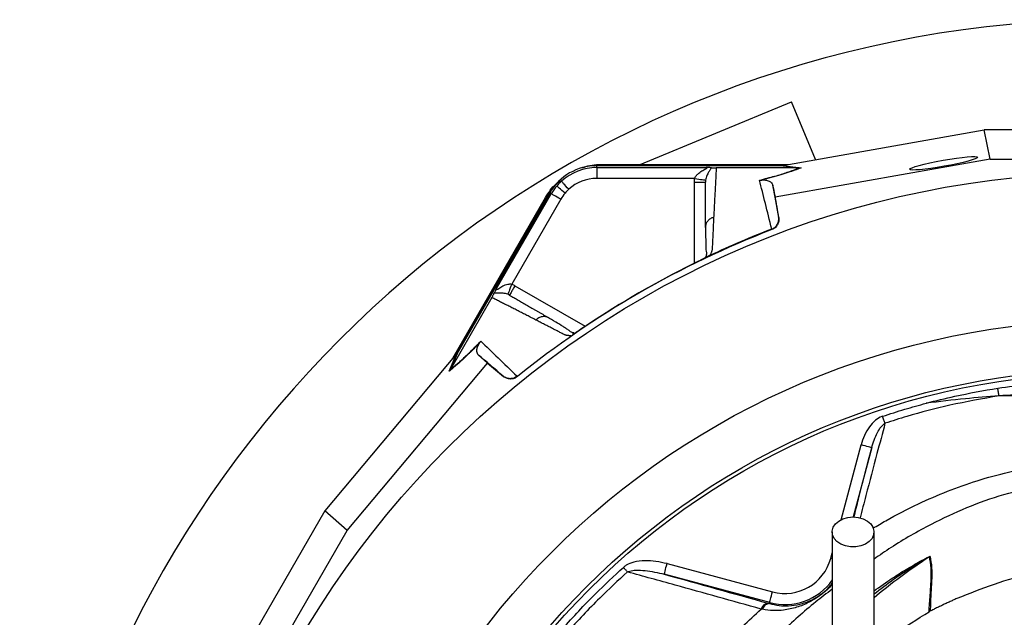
# Model space of a CAD drawing. Header units: millimetres. Extents: x 1190 to 1790, y 1177 to 1877.
# Tile 8 of 13: x 1190 to 1461, y 1713 to 1877. Entities that reach past the tile are written whole.
import ezdxf

# ---------------------------------------------------------------- set-up
doc = ezdxf.new("R2010")
doc.units = ezdxf.units.MM

msp = doc.modelspace()

# ---------------------------------------------------------------- linework, layer by layer
at = {"color": 7, "linetype": 'Continuous', "lineweight": 25}
for p, q in [((1360.6, 1837.63), (1402.2, 1854.86)), ((1408.79, 1838.96), (1402.2, 1854.86)), ((1399.82, 1837.37), (1455.13, 1847.16)), ((1456.74, 1839.11), (1455.13, 1847.16)), ((1525.03, 1847.16), (1455.13, 1847.16)), ((1348.63, 1836.77), (1348.63, 1837.27)), ((1398.94, 1837.27), (1348.63, 1837.27)), ((1350.36, 1837.63), (1401.3, 1837.63)), ((1350.36, 1837.63), (1350.36, 1837.42)), ((1350.36, 1837.42), (1400.12, 1837.42)), ((1456.74, 1839.11), (1397.66, 1828.66)), ((1404.28, 1836.67), (1398.94, 1837.27)), ((1399.51, 1837.32), (1404.86, 1836.72)), ((1456.74, 1839.11), (1523.42, 1839.11)), ((1348.63, 1836.77), (1378.69, 1836.77)), ((1404.27, 1836.67), (1381.49, 1836.67)), ((1404.27, 1836.67), (1404.28, 1836.67)), ((1375.56, 1833.78), (1348.63, 1833.78)), ((1397.66, 1828.66), (1397, 1831.96)), ((1335.73, 1829.82), (1310.57, 1786.25)), ((1321.12, 1803.54), (1336.16, 1829.57)), ((1336.16, 1829.57), (1335.73, 1829.82)), ((1309.08, 1784.39), (1334.55, 1828.5)), ((1309.85, 1785.31), (1334.73, 1828.4)), ((1338.75, 1828.07), (1325.29, 1804.75)), ((1334.55, 1828.5), (1334.73, 1828.4)), ((1398.65, 1823.05), (1397.66, 1828.66)), ((1398.62, 1823.18), (1398.65, 1823.05)), ((1378.56, 1820.77), (1378.49, 1820.33)), ((1396.77, 1819.73), (1396.74, 1819.87)), ((1379.22, 1812.38), (1379.15, 1812.34)), ((1319.81, 1801.07), (1308.42, 1781.33)), ((1335.47, 1795.49), (1335.05, 1795.65)), ((1342.06, 1790.93), (1341.98, 1790.88)), ((1308.08, 1780.85), (1310.24, 1785.78)), ((1310.57, 1786.25), (1308.42, 1781.32)), ((1310.04, 1785.54), (1273.91, 1742.53)), ((1280.07, 1737.12), (1318.67, 1783.05)), ((1318.67, 1783.05), (1316.14, 1785.28)), ((1318.67, 1783.05), (1323.03, 1779.39)), ((1323.03, 1779.39), (1322.94, 1779.48)), ((1326.74, 1779.45), (1326.85, 1779.36)), ((1273.91, 1742.53), (1238.96, 1682)), ((1280.07, 1737.12), (1273.91, 1742.53)), ((1246.73, 1679.37), (1280.07, 1737.12)), ((1367.95, 1727.99), (1396.95, 1720.22)), ((1396.18, 1717.32), (1367.17, 1725.09)), ((1394.15, 1715.45), (1393.82, 1715.52)), ((1395.73, 1717.13), (1396.1, 1717.03)), ((1396.1, 1717.03), (1396.18, 1717.32)), ((1440.18, 1714.9), (1439.98, 1714.79))]:
    msp.add_line(p, q, dxfattribs=at)
at = {"color": 8, "linetype": 'Continuous', "lineweight": 25}
for p, q in [((1375.49, 1810.48), (1375.49, 1832.79)), ((1326.18, 1804.32), (1345.5, 1793.17)), ((1415.78, 1740.06), (1421.29, 1760.61)), ((1424.19, 1759.84), (1419.09, 1740.81)), ((1412.94, 1729.45), (1413.33, 1730.91)), ((1413.34, 1729.34), (1412.94, 1729.45))]:
    msp.add_line(p, q, dxfattribs=at)
at = {"color": 7, "linetype": 'Continuous', "lineweight": 25, "flags": 128}
for points in [[(1347.83, 1837.25), (1348, 1837.27), (1350.36, 1837.42)], [(1339.93, 1829.75), (1339.49, 1830.12), (1339.07, 1830.48), (1338.68, 1830.81), (1338.34, 1831.1), (1338.06, 1831.34), (1337.84, 1831.52), (1337.7, 1831.64), (1337.64, 1831.69)], [(1340.95, 1830.8), (1340.56, 1831.23), (1340.19, 1831.63), (1339.85, 1832.01), (1339.55, 1832.34), (1339.29, 1832.62), (1339.1, 1832.83), (1338.98, 1832.96), (1338.93, 1833.02)], [(1375.56, 1833.78), (1376.13, 1833.69), (1376.67, 1833.6), (1377.17, 1833.53), (1377.62, 1833.46), (1377.98, 1833.4), (1378.27, 1833.35), (1378.45, 1833.33), (1378.52, 1833.31)], [(1334.73, 1828.4), (1336.04, 1830.36), (1336.15, 1830.5)], [(1338.75, 1828.07), (1338.26, 1828.36), (1337.78, 1828.64), (1337.34, 1828.89), (1336.95, 1829.12), (1336.62, 1829.3), (1336.38, 1829.44), (1336.22, 1829.54), (1336.16, 1829.57)], [(1325.29, 1804.75), (1325.08, 1804.22), (1324.88, 1803.7), (1324.7, 1803.23), (1324.54, 1802.81), (1324.4, 1802.46), (1324.3, 1802.2), (1324.23, 1802.03), (1324.2, 1801.95)], [(1459.19, 1774.08), (1459.16, 1774.29), (1459.12, 1774.53), (1459.08, 1774.78), (1459.03, 1775.05), (1458.99, 1775.33), (1458.94, 1775.62), (1458.9, 1775.91), (1458.85, 1776.21)], [(1427.85, 1766.54), (1427.78, 1766.74), (1427.71, 1766.96), (1427.63, 1767.19), (1427.55, 1767.43), (1427.47, 1767.68), (1427.39, 1767.94), (1427.3, 1768.2), (1427.21, 1768.46)], [(1424.19, 1759.84), (1424.12, 1759.85), (1423.95, 1759.9), (1423.68, 1759.97), (1423.32, 1760.07), (1422.88, 1760.19), (1422.39, 1760.32), (1421.85, 1760.46), (1421.29, 1760.61)], [(1419.08, 1740.81), (1420.51, 1740.68), (1421.85, 1740.3), (1423.02, 1739.69), (1423.93, 1738.89), (1424.55, 1737.96), (1424.82, 1736.94), (1424.73, 1735.91), (1424.28, 1734.92), (1423.51, 1734.05), (1422.46, 1733.34), (1421.2, 1732.84), (1419.8, 1732.58), (1418.36, 1732.58), (1416.96, 1732.84), (1415.7, 1733.34), (1414.65, 1734.05), (1413.88, 1734.92), (1413.43, 1735.91), (1413.34, 1736.94), (1413.61, 1737.96), (1414.22, 1738.89), (1415.14, 1739.69), (1416.31, 1740.3), (1417.65, 1740.68), (1419.08, 1740.81)], [(1357.08, 1725.72), (1356.96, 1725.87), (1356.83, 1726.01), (1356.69, 1726.16), (1356.55, 1726.32), (1356.4, 1726.48), (1356.26, 1726.64), (1356.11, 1726.81), (1355.96, 1726.97)], [(1367.17, 1725.09), (1367.19, 1725.15), (1367.24, 1725.32), (1367.31, 1725.6), (1367.41, 1725.96), (1367.52, 1726.39), (1367.66, 1726.89), (1367.8, 1727.43), (1367.95, 1727.99)], [(1396.18, 1717.32), (1396.19, 1717.38), (1396.24, 1717.55), (1396.31, 1717.82), (1396.41, 1718.19), (1396.52, 1718.62), (1396.66, 1719.12), (1396.8, 1719.66), (1396.95, 1720.22)]]:
    msp.add_lwpolyline(points, dxfattribs=at)
at = {"color": 7, "linetype": 'Continuous', "lineweight": 25}
for radius in [258.01, 217.51, 204, 203]:
    msp.add_circle((1490.08, 1577.37), radius, dxfattribs=at)
for centre, radius, start, end in [((1490.08, 1577.37), 300, 22.5, 252.1641), ((1348.63, 1822.37), 14.9, 90, 150), ((1348.63, 1822.37), 14.4, 90, 132.3248), ((1348.63, 1822.37), 14.4, 139.6989, 150), ((1348.63, 1822.37), 14.4, 132.3248, 139.6989), ((1348.63, 1822.37), 11.4, 90, 132.3248), ((1348.63, 1822.37), 11.4, 139.6989, 150), ((1348.63, 1822.37), 11.4, 132.3248, 139.6989), ((1490.08, 1577.37), 259.7, 111.0565, 128.9435), ((1400.33, 1732.82), 13.05, 255, 345), ((1441.67, 1727.29), 3.03, 118.1487, 121.7765), ((1395.89, 1714.99), 2.14, 94.2151, 165.6738), ((1396.21, 1714.9), 2.13, 93.1117, 164.842)]:
    msp.add_arc(centre, radius, start, end, dxfattribs=at)
at = {"color": 8, "linetype": 'Continuous', "lineweight": 25}
msp.add_arc((1400.33, 1732.82), 16.05, 255, 324.6267, dxfattribs=at)
at = {"color": 7, "linetype": 'Continuous', "lineweight": 25}
msp.add_ellipse((1443.95, 1837.94), major_axis=(9.35, 1.66), ratio=0.089192, dxfattribs=at)
for centre, major_axis, start_param, end_param in [((1398.28, 1837.37), (17.02, 2.99), 4.781806, 4.800012), ((1310.81, 1786.87), (11.1, 13.24), 4.624766, 4.642972)]:
    msp.add_ellipse(centre, major_axis=major_axis, ratio=0.015428, start_param=start_param, end_param=end_param, dxfattribs=at)
for points, knots in [([(1344.84, 1836.68), (1345.1, 1836.8), (1346.82, 1837.55), (1348.74, 1837.6), (1350.36, 1837.63)], [0, 0, 0, 0, 0.153546, 1, 1, 1, 1]), ([(1348.63, 1836.77), (1348.63, 1836.76), (1348.63, 1836.69), (1348.63, 1836.38), (1348.63, 1836.15), (1348.63, 1835.57), (1348.63, 1835.22), (1348.63, 1834.5), (1348.63, 1834.12), (1348.63, 1833.78)], [0, 0, 0, 0, 0.25, 0.25, 0.5, 0.5, 0.75, 0.75, 1, 1, 1, 1]), ([(1375.56, 1833.78), (1375.56, 1833.78), (1375.57, 1833.79), (1375.57, 1833.81), (1375.58, 1833.83), (1375.6, 1833.88), (1375.62, 1833.93), (1375.65, 1834.01), (1375.68, 1834.07), (1375.77, 1834.23), (1375.83, 1834.34), (1376.05, 1834.64), (1376.22, 1834.82), (1376.74, 1835.32), (1377.13, 1835.59), (1377.71, 1835.94), (1377.91, 1836.04), (1378.29, 1836.24), (1378.47, 1836.34), (1378.72, 1836.47), (1378.8, 1836.52), (1378.92, 1836.6), (1378.96, 1836.64), (1378.98, 1836.71), (1378.95, 1836.73), (1378.84, 1836.76), (1378.77, 1836.77), (1378.69, 1836.77)], [0, 0, 0, 0, 0.003906, 0.003906, 0.007812, 0.015625, 0.03125, 0.03125, 0.0625, 0.0625, 0.125, 0.125, 0.25, 0.25, 0.5, 0.5, 0.625, 0.625, 0.75, 0.75, 0.8125, 0.8125, 0.875, 0.875, 0.9375, 0.9375, 1, 1, 1, 1]), ([(1380.17, 1836.72), (1380.1, 1836.57), (1379.98, 1836.39), (1379.7, 1835.98), (1379.54, 1835.75), (1379.21, 1835.21), (1379.04, 1834.91), (1378.81, 1834.38), (1378.74, 1834.19), (1378.61, 1833.78), (1378.56, 1833.56), (1378.52, 1833.31)], [0, 0, 0, 0, 0.25, 0.25, 0.5, 0.5, 0.75, 0.75, 0.875, 0.875, 1, 1, 1, 1]), ([(1380.17, 1836.72), (1380.1, 1836.73), (1380.01, 1836.73), (1379.81, 1836.74), (1379.7, 1836.75), (1379.44, 1836.76), (1379.3, 1836.76), (1379.01, 1836.77), (1378.85, 1836.77), (1378.69, 1836.77)], [0, 0, 0, 0, 0.25, 0.25, 0.5, 0.5, 0.75, 0.75, 1, 1, 1, 1]), ([(1380.17, 1836.72), (1380.22, 1836.72), (1380.38, 1836.71), (1380.65, 1836.69), (1381.02, 1836.68), (1381.27, 1836.67), (1381.43, 1836.67), (1381.47, 1836.67)], [0, 0, 0, 0, 0.171794, 0.597025, 0.766213, 0.937358, 1, 1, 1, 1]), ([(1381.49, 1836.67), (1381.47, 1836.46), (1381.45, 1836.02), (1381.41, 1835.36), (1381.38, 1834.69), (1381.34, 1834.02), (1381.31, 1833.34), (1381.27, 1832.65), (1381.23, 1831.96), (1381.19, 1831.26), (1381.16, 1830.55), (1381.12, 1829.83), (1381.08, 1829.11), (1381.04, 1828.38), (1381, 1827.65), (1380.96, 1826.9), (1380.93, 1826.15), (1380.89, 1825.4), (1380.85, 1824.63), (1380.81, 1823.86), (1380.78, 1823.34), (1380.77, 1823.08)], [0, 0, 0, 0, 0.055211, 0.110128, 0.164753, 0.219086, 0.273129, 0.326884, 0.38035, 0.43353, 0.486425, 0.539036, 0.591365, 0.643413, 0.695181, 0.746671, 0.797884, 0.848822, 0.899487, 0.949879, 1, 1, 1, 1]), ([(1393.36, 1833.3), (1394.81, 1833.67), (1397.75, 1834.43), (1401.08, 1835.46), (1403.11, 1836.2), (1404.04, 1836.58), (1404.27, 1836.67)], [0, 0, 0, 0, 0.297915, 0.606786, 0.903165, 1, 1, 1, 1]), ([(1404.86, 1836.72), (1404.6, 1836.62), (1403.62, 1836.22), (1401.83, 1835.58), (1399.26, 1834.78), (1396.73, 1834.06), (1394.79, 1833.57), (1393.86, 1833.33)], [0, 0, 0, 0, 0.106677, 0.403092, 0.607771, 0.812344, 1, 1, 1, 1]), ([(1334.55, 1828.5), (1335.4, 1829.87), (1336.54, 1831.7), (1338.27, 1832.93), (1338.69, 1833.24)], [0, 0, 0, 0, 0.752145, 1, 1, 1, 1]), ([(1375.49, 1832.79), (1375.88, 1832.79), (1376.27, 1832.79), (1377, 1832.79), (1377.33, 1832.79), (1377.88, 1832.79), (1378.11, 1832.79), (1378.41, 1832.79), (1378.49, 1832.79), (1378.49, 1832.79)], [0, 0, 0, 0, 0.25, 0.25, 0.5, 0.5, 0.75, 0.75, 1, 1, 1, 1]), ([(1378.49, 1820.33), (1378.49, 1820.57), (1378.49, 1821.07), (1378.49, 1821.8), (1378.49, 1822.53), (1378.49, 1823.25), (1378.49, 1823.97), (1378.49, 1824.68), (1378.49, 1825.38), (1378.49, 1826.08), (1378.49, 1826.78), (1378.49, 1827.47), (1378.49, 1828.15), (1378.49, 1828.83), (1378.49, 1829.5), (1378.49, 1830.17), (1378.49, 1830.84), (1378.49, 1831.49), (1378.49, 1832.14), (1378.49, 1832.57), (1378.49, 1832.79)], [0, 0, 0, 0, 0.0526354, 0.1056085, 0.1589205, 0.2125726, 0.2665659, 0.3209015, 0.3755805, 0.4306039, 0.4859727, 0.541688, 0.5977508, 0.6541621, 0.7109228, 0.7680338, 0.8254961, 0.8833107, 0.9414784, 1, 1, 1, 1]), ([(1393.36, 1833.3), (1393.37, 1833.3), (1393.54, 1833.3), (1393.7, 1833.31), (1393.86, 1833.33)], [0, 0, 0, 0, 0.022143, 1, 1, 1, 1]), ([(1396.72, 1819.86), (1396.12, 1822.32), (1395.53, 1824.66), (1394.41, 1829.14), (1393.87, 1831.27), (1393.36, 1833.3)], [0, 0, 0, 0, 0.5, 0.5, 1, 1, 1, 1]), ([(1393.86, 1833.33), (1393.95, 1833.34), (1394.24, 1833.37), (1394.65, 1833.37), (1395.09, 1833.33), (1395.78, 1833.17), (1396.47, 1832.86), (1396.85, 1832.4), (1396.95, 1832.09), (1397, 1831.96)], [0, 0, 0, 0, 0.014356, 0.049627, 0.124372, 0.19944, 0.496383, 0.793753, 1, 1, 1, 1]), ([(1397, 1831.96), (1397.04, 1831.74), (1397.44, 1829.57), (1397.97, 1826.68), (1398.5, 1823.84), (1398.62, 1823.18)], [0, 0, 0, 0, 0.082091, 0.78432, 1, 1, 1, 1]), ([(1380.77, 1823.08), (1380.76, 1822.83), (1380.73, 1822.34), (1380.7, 1821.6), (1380.66, 1820.85), (1380.62, 1820.1), (1380.58, 1819.11), (1380.52, 1817.87), (1380.46, 1816.61), (1380.41, 1815.58), (1380.39, 1814.96), (1380.37, 1814.52), (1380.34, 1814.25), (1380.3, 1814.03), (1380.25, 1813.79), (1380.16, 1813.53), (1380.03, 1813.23), (1379.88, 1812.92), (1379.76, 1812.71), (1379.7, 1812.6)], [0, 0, 0, 0, 0.077777, 0.1552, 0.232272, 0.308995, 0.385372, 0.530526, 0.674474, 0.747423, 0.819615, 0.846383, 0.869761, 0.889755, 0.906383, 0.929523, 0.9528, 0.976272, 1, 1, 1, 1]), ([(1396.74, 1819.87), (1397.07, 1819.99), (1397.36, 1820.17), (1397.89, 1820.62), (1398.11, 1820.89), (1398.36, 1821.34), (1398.44, 1821.5), (1398.55, 1821.82), (1398.59, 1821.99), (1398.65, 1822.33), (1398.67, 1822.5), (1398.67, 1822.84), (1398.65, 1823.01), (1398.62, 1823.18)], [0, 0, 0, 0, 0.25, 0.25, 0.5, 0.5, 0.625, 0.625, 0.75, 0.75, 0.875, 0.875, 1, 1, 1, 1]), ([(1398.65, 1823.05), (1398.71, 1822.71), (1398.71, 1822.37), (1398.59, 1821.68), (1398.48, 1821.36), (1398.22, 1820.9), (1398.12, 1820.76), (1397.91, 1820.5), (1397.79, 1820.37), (1397.39, 1820.03), (1397.1, 1819.85), (1396.77, 1819.73)], [0, 0, 0, 0, 0.25, 0.25, 0.5, 0.5, 0.625, 0.625, 0.75, 0.75, 1, 1, 1, 1]), ([(1378.52, 1820.77), (1378.55, 1819.08), (1378.58, 1816.68), (1378.6, 1814.07), (1378.92, 1812.95), (1378.56, 1812.22), (1378.43, 1811.96)], [0, 0, 0, 0, 0.5782644, 0.8193992, 0.9352377, 1, 1, 1, 1]), ([(1379.15, 1812.34), (1379.11, 1812.32), (1379.03, 1812.27), (1378.9, 1812.21), (1378.76, 1812.13), (1378.62, 1812.06), (1378.47, 1811.98), (1378.31, 1811.9), (1378.15, 1811.82), (1377.98, 1811.73), (1377.8, 1811.64), (1377.62, 1811.55), (1377.43, 1811.45), (1377.24, 1811.36), (1376.98, 1811.22), (1376.64, 1811.06), (1376.24, 1810.85), (1375.82, 1810.65), (1375.4, 1810.44), (1375.11, 1810.29), (1374.96, 1810.22)], [0, 0, 0, 0, 0.044249, 0.088103, 0.131644, 0.174955, 0.21812, 0.261226, 0.304357, 0.347601, 0.391041, 0.434763, 0.478847, 0.523375, 0.568424, 0.654803, 0.740537, 0.826241, 0.912528, 1, 1, 1, 1]), ([(1379.7, 1812.6), (1379.66, 1812.58), (1379.59, 1812.55), (1379.49, 1812.5), (1379.4, 1812.46), (1379.31, 1812.42), (1379.25, 1812.39), (1379.22, 1812.38)], [0, 0, 0, 0, 0.2125759, 0.416535, 0.614103, 0.8077257, 1, 1, 1, 1]), ([(1321.12, 1803.54), (1321.09, 1803.47), (1321.06, 1803.4), (1321.03, 1803.29), (1321.04, 1803.26), (1321.11, 1803.24), (1321.16, 1803.25), (1321.29, 1803.32), (1321.37, 1803.36), (1321.61, 1803.51), (1321.79, 1803.62), (1322.15, 1803.85), (1322.34, 1803.97), (1322.93, 1804.3), (1323.36, 1804.5), (1324.05, 1804.71), (1324.29, 1804.76), (1324.66, 1804.8), (1324.78, 1804.8), (1325.03, 1804.79), (1325.16, 1804.78), (1325.29, 1804.75)], [0, 0, 0, 0, 0.0625, 0.0625, 0.125, 0.125, 0.1875, 0.1875, 0.25, 0.25, 0.375, 0.375, 0.5, 0.5, 0.75, 0.75, 0.875, 0.875, 0.9375, 0.9375, 1, 1, 1, 1]), ([(1319.81, 1801.07), (1319.9, 1801.22), (1319.98, 1801.36), (1320.11, 1801.6), (1320.16, 1801.7), (1320.26, 1801.88), (1320.3, 1801.96), (1320.37, 1802.11), (1320.4, 1802.17), (1320.43, 1802.23)], [0, 0, 0, 0, 0.25, 0.25, 0.5, 0.5, 0.75, 0.75, 1, 1, 1, 1]), ([(1320.43, 1802.23), (1320.46, 1802.3), (1320.5, 1802.37), (1320.59, 1802.55), (1320.64, 1802.65), (1320.76, 1802.88), (1320.83, 1803), (1320.97, 1803.26), (1321.05, 1803.4), (1321.12, 1803.54)], [0, 0, 0, 0, 0.25, 0.25, 0.5, 0.5, 0.75, 0.75, 1, 1, 1, 1]), ([(1324.2, 1801.95), (1323.98, 1802.04), (1323.76, 1802.11), (1323.34, 1802.2), (1323.14, 1802.24), (1322.57, 1802.3), (1322.22, 1802.31), (1321.59, 1802.29), (1321.31, 1802.27), (1320.81, 1802.23), (1320.6, 1802.21), (1320.43, 1802.23)], [0, 0, 0, 0, 0.125, 0.125, 0.25, 0.25, 0.5, 0.5, 0.75, 0.75, 1, 1, 1, 1]), ([(1326.18, 1804.32), (1325.98, 1803.98), (1325.79, 1803.64), (1325.42, 1803.01), (1325.26, 1802.72), (1324.98, 1802.24), (1324.87, 1802.05), (1324.72, 1801.79), (1324.68, 1801.72), (1324.68, 1801.72)], [0, 0, 0, 0, 0.25, 0.25, 0.5, 0.5, 0.75, 0.75, 1, 1, 1, 1]), ([(1331.95, 1794.89), (1331.74, 1795), (1331.32, 1795.21), (1330.69, 1795.53), (1330.08, 1795.85), (1329.46, 1796.16), (1328.86, 1796.47), (1328.25, 1796.78), (1327.66, 1797.08), (1327.06, 1797.39), (1326.48, 1797.69), (1325.89, 1797.98), (1325.32, 1798.28), (1324.74, 1798.57), (1324.18, 1798.85), (1323.61, 1799.14), (1323.06, 1799.42), (1322.5, 1799.7), (1321.96, 1799.98), (1321.41, 1800.26), (1320.87, 1800.53), (1320.34, 1800.8), (1319.99, 1800.98), (1319.81, 1801.07)], [0, 0, 0, 0, 0.045336, 0.090894, 0.136674, 0.182678, 0.228907, 0.275362, 0.322044, 0.368954, 0.416093, 0.463462, 0.511063, 0.558896, 0.606962, 0.655262, 0.703798, 0.752569, 0.801578, 0.850824, 0.900309, 0.950034, 1, 1, 1, 1]), ([(1324.68, 1801.72), (1324.88, 1801.61), (1325.27, 1801.38), (1325.87, 1801.04), (1326.47, 1800.69), (1327.08, 1800.34), (1327.69, 1799.98), (1328.31, 1799.62), (1328.94, 1799.26), (1329.57, 1798.9), (1330.2, 1798.53), (1330.84, 1798.16), (1331.49, 1797.79), (1332.14, 1797.42), (1332.79, 1797.04), (1333.45, 1796.66), (1334.12, 1796.27), (1334.79, 1795.88), (1335.25, 1795.62), (1335.47, 1795.49)], [0, 0, 0, 0, 0.061953, 0.123509, 0.18467, 0.245435, 0.305808, 0.365787, 0.425376, 0.484574, 0.543383, 0.601804, 0.659839, 0.717488, 0.774754, 0.831636, 0.888137, 0.944258, 1, 1, 1, 1]), ([(1341.56, 1790.58), (1341.49, 1790.58), (1341.35, 1790.58), (1341.14, 1790.58), (1340.95, 1790.6), (1340.76, 1790.61), (1340.58, 1790.64), (1340.41, 1790.67), (1340.25, 1790.7), (1340.09, 1790.74), (1339.9, 1790.81), (1339.67, 1790.91), (1339.34, 1791.07), (1338.95, 1791.27), (1338.51, 1791.5), (1337.78, 1791.88), (1336.77, 1792.4), (1335.53, 1793.05), (1334.31, 1793.68), (1333.11, 1794.29), (1332.34, 1794.69), (1331.95, 1794.89)], [0, 0, 0, 0, 0.013423, 0.026738, 0.039956, 0.053088, 0.066144, 0.079134, 0.09207, 0.104963, 0.117824, 0.141662, 0.172831, 0.217057, 0.263491, 0.312127, 0.449156, 0.58733, 0.723761, 0.861313, 1, 1, 1, 1]), ([(1342.34, 1791.36), (1342.2, 1791.39), (1341.61, 1791.5), (1341.07, 1792.02), (1340.25, 1792.55), (1339.04, 1793.35), (1337.31, 1794.38), (1335.84, 1795.23), (1335.07, 1795.68)], [0, 0, 0, 0, 0.0384065, 0.1575868, 0.2772604, 0.4055065, 0.6863698, 1, 1, 1, 1]), ([(1345.98, 1793.49), (1345.91, 1793.44), (1345.78, 1793.36), (1345.58, 1793.22), (1345.38, 1793.09), (1345.19, 1792.96), (1344.99, 1792.83), (1344.8, 1792.7), (1344.61, 1792.58), (1344.42, 1792.45), (1344.24, 1792.33), (1344, 1792.17), (1343.71, 1791.98), (1343.38, 1791.77), (1343.08, 1791.57), (1342.79, 1791.39), (1342.52, 1791.22), (1342.28, 1791.06), (1342.13, 1790.97), (1342.06, 1790.93)], [0, 0, 0, 0, 0.043919, 0.087472, 0.13073, 0.173768, 0.216664, 0.259492, 0.30233, 0.345255, 0.388344, 0.431671, 0.51489, 0.596546, 0.677156, 0.757259, 0.837405, 0.91814, 1, 1, 1, 1]), ([(1345.98, 1793.49), (1345.6, 1793.24), (1344.83, 1792.73), (1343.74, 1792.01), (1342.88, 1791.45), (1342.54, 1791.24), (1342.43, 1791.17)], [0, 0, 0, 0, 0.272037, 0.551472, 0.845023, 1, 1, 1, 1]), ([(1316.52, 1788.68), (1316.07, 1788.2), (1315.62, 1787.75), (1314.76, 1786.88), (1314.34, 1786.46), (1313.12, 1785.26), (1312.37, 1784.55), (1311.32, 1783.58), (1310.99, 1783.28), (1310.34, 1782.71), (1310.03, 1782.44), (1309.14, 1781.68), (1308.59, 1781.24), (1308.08, 1780.85)], [0, 0, 0, 0, 0.125, 0.125, 0.25, 0.25, 0.5, 0.5, 0.625, 0.625, 0.75, 0.75, 1, 1, 1, 1]), ([(1308.42, 1781.33), (1308.92, 1781.72), (1309.47, 1782.15), (1310.35, 1782.9), (1310.66, 1783.17), (1311.31, 1783.74), (1311.64, 1784.04), (1312.68, 1785), (1313.43, 1785.7), (1315.02, 1787.28), (1315.88, 1788.14), (1316.79, 1789.1)], [0, 0, 0, 0, 0.25, 0.25, 0.375, 0.375, 0.5, 0.5, 0.75, 0.75, 1, 1, 1, 1]), ([(1316.14, 1785.28), (1316.02, 1785.39), (1315.92, 1785.52), (1315.77, 1785.84), (1315.72, 1786.03), (1315.69, 1786.37), (1315.69, 1786.49), (1315.7, 1786.76), (1315.72, 1786.9), (1315.78, 1787.15), (1315.8, 1787.24), (1315.85, 1787.43), (1315.89, 1787.53), (1315.98, 1787.76), (1316.03, 1787.88), (1316.15, 1788.11), (1316.2, 1788.2), (1316.29, 1788.35), (1316.33, 1788.4), (1316.41, 1788.52), (1316.46, 1788.59), (1316.52, 1788.68)], [0, 0, 0, 0, 0.25, 0.25, 0.5, 0.5, 0.625, 0.625, 0.75, 0.75, 0.8125, 0.8125, 0.875, 0.875, 0.9375, 0.9375, 0.96875, 0.96875, 0.984375, 0.984375, 1, 1, 1, 1]), ([(1316.79, 1789.1), (1318.3, 1787.64), (1319.88, 1786.11), (1323.19, 1782.9), (1324.93, 1781.22), (1326.76, 1779.47)], [0, 0, 0, 0, 0.5, 0.5, 1, 1, 1, 1]), ([(1326.74, 1779.45), (1326.47, 1779.23), (1326.17, 1779.07), (1325.51, 1778.84), (1325.17, 1778.78), (1324.65, 1778.78), (1324.48, 1778.8), (1324.15, 1778.86), (1323.98, 1778.91), (1323.66, 1779.03), (1323.5, 1779.1), (1323.21, 1779.27), (1323.07, 1779.37), (1322.94, 1779.48)], [0, 0, 0, 0, 0.25, 0.25, 0.5, 0.5, 0.625, 0.625, 0.75, 0.75, 0.875, 0.875, 1, 1, 1, 1]), ([(1326.85, 1779.36), (1326.57, 1779.14), (1326.27, 1778.97), (1325.62, 1778.74), (1325.28, 1778.69), (1324.75, 1778.69), (1324.58, 1778.71), (1324.25, 1778.77), (1324.08, 1778.82), (1323.59, 1779), (1323.29, 1779.17), (1323.03, 1779.39)], [0, 0, 0, 0, 0.25, 0.25, 0.5, 0.5, 0.625, 0.625, 0.75, 0.75, 1, 1, 1, 1]), ([(1439.17, 1772.04), (1439.19, 1772.05), (1441.8, 1772.74), (1448.32, 1774.35), (1454.91, 1775.51), (1458.85, 1776.21)], [0, 0, 0, 0, 0.002902, 0.4034, 1, 1, 1, 1]), ([(1458.85, 1776.21), (1461.68, 1776.56), (1465.39, 1777.02), (1469.12, 1777.22), (1470.01, 1777.27)], [0, 0, 0, 0, 0.76355, 1, 1, 1, 1]), ([(1459.19, 1774.08), (1454.66, 1773.27), (1446.14, 1771.76), (1435.72, 1769.03), (1429.85, 1767.17), (1427.85, 1766.54)], [0, 0, 0, 0, 0.42754, 0.804707, 1, 1, 1, 1]), ([(1459.19, 1774.08), (1456.11, 1773.83), (1449.44, 1773.28), (1442.77, 1772.48), (1439.17, 1772.04)], [0, 0, 0, 0, 0.460906, 1, 1, 1, 1]), ([(1470.14, 1774.56), (1469.27, 1774.54), (1465.62, 1774.46), (1461.97, 1774.24), (1459.19, 1774.08)], [0, 0, 0, 0, 0.237772, 1, 1, 1, 1]), ([(1470.05, 1774.03), (1468.07, 1774.04), (1464.44, 1774.05), (1460.83, 1774.07), (1459.19, 1774.08)], [0, 0, 0, 0, 0.546931, 1, 1, 1, 1]), ([(1427.21, 1768.46), (1429.23, 1769.12), (1433.19, 1770.4), (1437.2, 1771.5), (1439.17, 1772.04)], [0, 0, 0, 0, 0.509875, 1, 1, 1, 1]), ([(1427.21, 1768.46), (1427.14, 1768.44), (1426.43, 1768.19), (1425.08, 1767.34), (1423.46, 1765.54), (1422.12, 1763.23), (1421.56, 1761.49), (1421.29, 1760.61)], [0, 0, 0, 0, 0.021234, 0.221404, 0.461278, 0.730345, 1, 1, 1, 1]), ([(1424.19, 1759.84), (1424.64, 1761.24), (1425.27, 1763.23), (1426.61, 1765.49), (1427.47, 1766.21), (1427.85, 1766.54)], [0, 0, 0, 0, 0.5718, 0.808177, 1, 1, 1, 1]), ([(1413.33, 1736.68), (1413.33, 1734.06), (1413.33, 1729.16), (1413.33, 1722.37), (1413.33, 1716.67), (1413.33, 1712.01), (1413.33, 1708.13), (1413.33, 1704.65), (1413.33, 1699.21), (1413.33, 1691.94), (1413.33, 1685.44), (1413.33, 1681.33), (1413.33, 1679.27), (1413.33, 1677.41), (1413.33, 1675.74), (1413.33, 1674.25), (1413.33, 1672.86), (1413.33, 1671.4), (1413.33, 1669.66), (1413.33, 1667.67), (1413.33, 1665.6), (1413.33, 1663.65), (1413.33, 1661.93), (1413.33, 1660.49), (1413.33, 1659.34), (1413.33, 1658.7), (1413.33, 1658.37)], [0, 0, 0, 0, 0.062475, 0.116763, 0.162869, 0.200799, 0.230969, 0.259524, 0.288504, 0.370176, 0.452628, 0.476037, 0.498431, 0.519487, 0.539199, 0.557563, 0.574583, 0.593457, 0.617571, 0.651546, 0.69241, 0.74023, 0.795001, 0.856557, 0.924863, 1, 1, 1, 1]), ([(1424.83, 1658.37), (1424.83, 1658.65), (1424.83, 1659.17), (1424.83, 1660.07), (1424.83, 1661.1), (1424.83, 1662.29), (1424.83, 1663.59), (1424.83, 1664.97), (1424.83, 1666.32), (1424.83, 1667.78), (1424.83, 1669.47), (1424.83, 1671.61), (1424.83, 1674.18), (1424.83, 1677.17), (1424.83, 1680.97), (1424.83, 1685.58), (1424.83, 1690.92), (1424.83, 1696.32), (1424.83, 1701.03), (1424.83, 1705.37), (1424.83, 1709.7), (1424.83, 1715.01), (1424.83, 1721.33), (1424.83, 1728.67), (1424.83, 1733.9), (1424.83, 1736.68)], [0, 0, 0, 0, 0.062133, 0.118852, 0.17019, 0.216187, 0.256775, 0.291881, 0.321501, 0.345659, 0.375852, 0.40732, 0.441502, 0.478325, 0.515921, 0.568505, 0.620521, 0.669451, 0.715185, 0.743961, 0.78022, 0.823948, 0.875147, 0.933829, 1, 1, 1, 1]), ([(1439.98, 1714.79), (1439.98, 1714.79), (1439.98, 1715.51), (1440.29, 1719.39), (1440.52, 1723.02), (1440.61, 1726.94), (1440.25, 1728.89), (1440.07, 1729.86)], [0, 0, 0, 0, 0.000002, 0.224368, 0.482888, 0.741432, 1, 1, 1, 1]), ([(1440.24, 1729.96), (1440.41, 1728.98), (1440.76, 1727.03), (1440.72, 1723.11), (1440.36, 1719.48), (1440.36, 1715.62), (1440.18, 1714.9), (1440.18, 1714.9)], [0, 0, 0, 0, 0.258701, 0.517359, 0.775962, 0.999998, 1, 1, 1, 1]), ([(1293.59, 1618.83), (1294, 1620.72), (1295.45, 1627.29), (1298.59, 1638.4), (1303.45, 1651.97), (1309.27, 1665.15), (1315.82, 1677.54), (1323.02, 1689.12), (1330.74, 1699.9), (1339.16, 1710.14), (1347.57, 1719.19), (1353.38, 1724.58), (1355.96, 1726.97)], [0, 0, 0, 0, 0.045792, 0.159051, 0.272601, 0.386151, 0.499411, 0.603676, 0.708167, 0.812658, 0.916924, 1, 1, 1, 1]), ([(1367.95, 1727.99), (1366.95, 1728.22), (1364.94, 1728.68), (1361.85, 1728.85), (1359.08, 1728.54), (1357.06, 1727.84), (1356.22, 1727.17), (1355.96, 1726.97)], [0, 0, 0, 0, 0.248635, 0.496978, 0.741062, 0.9217, 1, 1, 1, 1]), ([(1357.08, 1725.72), (1357.29, 1725.81), (1358.02, 1726.1), (1359.67, 1726.23), (1362.86, 1726.11), (1365.43, 1725.5), (1367.17, 1725.09)], [0, 0, 0, 0, 0.063206, 0.229505, 0.475649, 1, 1, 1, 1]), ([(1357.08, 1725.72), (1354.52, 1723.36), (1348.74, 1718.03), (1340.37, 1709.07), (1332, 1698.93), (1324.32, 1688.24), (1316.84, 1676.24), (1309.81, 1662.83), (1303.48, 1647.97), (1299.16, 1634.99), (1296.53, 1625.12), (1295.49, 1620.39), (1295.08, 1618.52)], [0, 0, 0, 0, 0.083038, 0.187289, 0.291768, 0.396247, 0.500498, 0.628504, 0.756721, 0.884727, 0.954198, 1, 1, 1, 1]), ([(1393.82, 1715.52), (1389.88, 1716.62), (1382.02, 1718.8), (1369.77, 1722.21), (1361.45, 1724.51), (1357.08, 1725.72)], [0, 0, 0, 0, 0.322171, 0.644479, 1, 1, 1, 1]), ([(1470.7, 1725.47), (1469.92, 1725.35), (1465.54, 1724.7), (1457.74, 1722.47), (1450.98, 1719.75), (1447.61, 1718.4)], [0, 0, 0, 0, 0.097132, 0.548566, 1, 1, 1, 1]), ([(1396.1, 1717.03), (1396.99, 1716.82), (1398.8, 1716.41), (1401.6, 1716.36), (1404.5, 1716.77), (1407.06, 1717.64), (1409.03, 1718.69), (1410.4, 1719.64), (1411.51, 1720.57), (1412.53, 1721.58), (1413.06, 1722.29), (1413.33, 1722.65)], [0, 0, 0, 0, 0.141493, 0.285993, 0.464464, 0.646478, 0.75046, 0.802465, 0.854123, 0.925416, 1, 1, 1, 1]), ([(1447.61, 1718.4), (1447.25, 1718.24), (1446.53, 1717.92), (1445.47, 1717.44), (1444.4, 1716.94), (1443.34, 1716.44), (1442.29, 1715.94), (1441.23, 1715.42), (1440.53, 1715.07), (1440.18, 1714.9)], [0, 0, 0, 0, 0.142874, 0.285731, 0.428578, 0.571422, 0.714269, 0.857126, 1, 1, 1, 1]), ([(1424.83, 1704.29), (1426.67, 1705.73), (1431.51, 1709.52), (1436.74, 1712.77), (1439.98, 1714.79)], [0, 0, 0, 0, 0.379124, 1, 1, 1, 1])]:
    msp.add_open_spline(points, degree=3, knots=knots, dxfattribs=at)
for points in [[(1399.51, 1837.32), (1399.32, 1837.28), (1399.13, 1837.27), (1398.94, 1837.27)], [(1404.28, 1836.67), (1404.48, 1836.67), (1404.67, 1836.69), (1404.86, 1836.72)], [(1375.49, 1832.79), (1375.49, 1833.12), (1375.51, 1833.45), (1375.56, 1833.78)], [(1378.52, 1833.31), (1378.5, 1833.14), (1378.49, 1832.96), (1378.49, 1832.79)], [(1396.73, 1819.86), (1393.85, 1818.75), (1388.13, 1816.43), (1382.49, 1813.91), (1379.7, 1812.6)], [(1374.96, 1810.22), (1364.96, 1805.28), (1355.27, 1799.68), (1345.98, 1793.49)], [(1325.29, 1804.75), (1325.59, 1804.63), (1325.89, 1804.49), (1326.18, 1804.32)], [(1324.68, 1801.72), (1324.53, 1801.81), (1324.37, 1801.89), (1324.2, 1801.95)], [(1316.52, 1788.68), (1316.62, 1788.81), (1316.71, 1788.95), (1316.79, 1789.1)], [(1310.57, 1786.25), (1310.48, 1786.08), (1310.37, 1785.93), (1310.24, 1785.78)], [(1322.94, 1779.48), (1320.52, 1781.54), (1318.26, 1783.47), (1316.14, 1785.28)], [(1308.42, 1781.32), (1308.32, 1781.15), (1308.21, 1781), (1308.08, 1780.85)], [(1308.42, 1781.32), (1308.42, 1781.33), (1308.42, 1781.33), (1308.42, 1781.33)], [(1367.17, 1725.09), (1376.72, 1722.43), (1386.25, 1719.77), (1395.73, 1717.13)]]:
    msp.add_open_spline(points, degree=3, dxfattribs=at)
at = {"color": 8, "linetype": 'Continuous', "lineweight": 25}
for points, knots in [([(1380.77, 1823.08), (1380.46, 1822.98), (1379.83, 1822.77), (1379.09, 1822.1), (1378.64, 1821.4), (1378.58, 1820.92), (1378.56, 1820.77)], [0, 0, 0, 0, 0.275815, 0.567613, 0.859408, 1, 1, 1, 1]), ([(1335.05, 1795.65), (1334.91, 1795.71), (1334.47, 1795.89), (1333.63, 1795.86), (1332.68, 1795.55), (1332.19, 1795.1), (1331.95, 1794.89)], [0, 0, 0, 0, 0.1405881, 0.432385, 0.7241855, 1, 1, 1, 1]), ([(1342.02, 1791.43), (1342.08, 1791.37), (1342.14, 1791.29), (1342.24, 1791.11), (1342.25, 1791.08)], [0, 0, 0, 0, 0.853701, 1, 1, 1, 1]), ([(1427.85, 1766.54), (1427.12, 1763.77), (1425.41, 1757.3), (1423.13, 1748.65), (1421.53, 1742.59), (1420.99, 1740.53)], [0, 0, 0, 0, 0.330651, 0.772869, 1, 1, 1, 1]), ([(1419.29, 1740.7), (1419.73, 1742.38), (1421.18, 1748.02), (1422.78, 1754.32), (1423.96, 1758.93), (1424.19, 1759.84)], [0, 0, 0, 0, 0.254291, 0.854049, 1, 1, 1, 1]), ([(1424.55, 1737.7), (1425.73, 1738.4), (1429.78, 1740.82), (1436.59, 1744.27), (1444.97, 1747.97), (1453.25, 1750.88), (1461.77, 1753.25), (1467.61, 1754.31), (1470.52, 1754.85)], [0, 0, 0, 0, 0.083129, 0.286756, 0.463216, 0.639677, 0.819838, 1, 1, 1, 1]), ([(1470.9, 1749.36), (1467.4, 1748.6), (1460.38, 1747.07), (1450.2, 1743.47), (1439.88, 1738.58), (1431.43, 1733.77), (1426.38, 1730.31), (1424.83, 1729.25)], [0, 0, 0, 0, 0.212316, 0.425192, 0.637522, 0.888477, 1, 1, 1, 1]), ([(1424.83, 1720.49), (1426.49, 1721.68), (1429.36, 1723.75), (1433.65, 1726.4), (1436.89, 1728.28), (1439.04, 1729.44), (1439.92, 1729.86), (1440.14, 1729.94), (1440.22, 1729.97), (1440.23, 1729.96), (1440.24, 1729.96)], [0, 0, 0, 0, 0.333062, 0.576414, 0.819373, 0.941845, 0.973225, 0.985178, 0.992592, 1, 1, 1, 1]), ([(1440.07, 1729.86), (1440.07, 1729.86), (1440.08, 1729.87), (1440.06, 1729.87), (1440.04, 1729.86), (1439.98, 1729.83), (1439.78, 1729.73), (1438.97, 1729.27), (1436.94, 1728.05), (1433.85, 1726.08), (1429.54, 1723.2), (1426.61, 1720.94), (1424.83, 1719.57)], [0, 0, 0, 0, 0.001953, 0.003728, 0.005647, 0.00797, 0.016527, 0.043545, 0.159831, 0.397579, 0.635443, 1, 1, 1, 1]), ([(1440.07, 1729.86), (1437.03, 1727.81), (1431.78, 1724.26), (1426.89, 1720.28), (1424.83, 1718.61)], [0, 0, 0, 0, 0.579846, 1, 1, 1, 1]), ([(1413.33, 1720.95), (1411.82, 1719.8), (1406.92, 1716.09), (1399.2, 1709.11), (1389.37, 1699.3), (1379.58, 1687.86), (1370.04, 1674.73), (1361.56, 1660.89), (1354.96, 1647.9), (1349.87, 1636.01), (1346, 1625.39), (1342.79, 1614.54), (1340.34, 1603.52), (1338.61, 1591.45), (1337.93, 1578.35), (1338.49, 1564.31), (1340.33, 1550.38), (1343.33, 1537.06), (1347.36, 1524.43), (1352.28, 1512.52), (1358.14, 1501.04), (1364.98, 1490.02), (1372.77, 1479.5), (1381.58, 1469.7), (1387.81, 1463.36), (1391.29, 1460.57), (1391.33, 1460.53)], [0, 0, 0, 0, 0.01898, 0.061566, 0.10401, 0.157985, 0.212135, 0.266293, 0.320279, 0.357895, 0.395642, 0.43339, 0.471053, 0.508598, 0.555279, 0.602162, 0.649055, 0.695752, 0.738613, 0.78162, 0.824628, 0.867489, 0.911367, 0.955403, 0.999437, 1, 1, 1, 1]), ([(1413.33, 1722.28), (1413.19, 1722.12), (1412.7, 1721.53), (1411.71, 1720.61), (1410.43, 1719.53), (1408.86, 1718.42), (1406.58, 1717.11), (1403.58, 1715.88), (1400.3, 1715.19), (1397.13, 1714.99), (1395.15, 1715.3), (1394.15, 1715.45)], [0, 0, 0, 0, 0.030261, 0.1106531, 0.1718443, 0.2324756, 0.3459829, 0.5297999, 0.7138906, 0.8570447, 1, 1, 1, 1]), ([(1391.58, 1448), (1389.3, 1449.78), (1383.33, 1454.44), (1374.55, 1463), (1365.23, 1473.45), (1356.94, 1484.59), (1349.67, 1496.3), (1343.44, 1508.48), (1338.21, 1521.12), (1334.23, 1533.59), (1331.37, 1545.77), (1329.49, 1557.57), (1328.47, 1569.49), (1328.32, 1581.44), (1329.05, 1593.34), (1330.74, 1605.13), (1333.31, 1616.78), (1336.67, 1628.24), (1340.75, 1639.45), (1345.68, 1650.89), (1351.54, 1662.47), (1358.44, 1674.12), (1366.1, 1685.3), (1374.49, 1695.92), (1383.65, 1706.1), (1390.38, 1712.34), (1393.82, 1715.52)], [0, 0, 0, 0, 0.02836, 0.074122, 0.119887, 0.165487, 0.210019, 0.254703, 0.299388, 0.34392, 0.382793, 0.421826, 0.460907, 0.499928, 0.538792, 0.577595, 0.616524, 0.655534, 0.694534, 0.733398, 0.777457, 0.821666, 0.865921, 0.910118, 0.954167, 1, 1, 1, 1])]:
    msp.add_open_spline(points, degree=3, knots=knots, dxfattribs=at)

doc.saveas('drawing.dxf')
